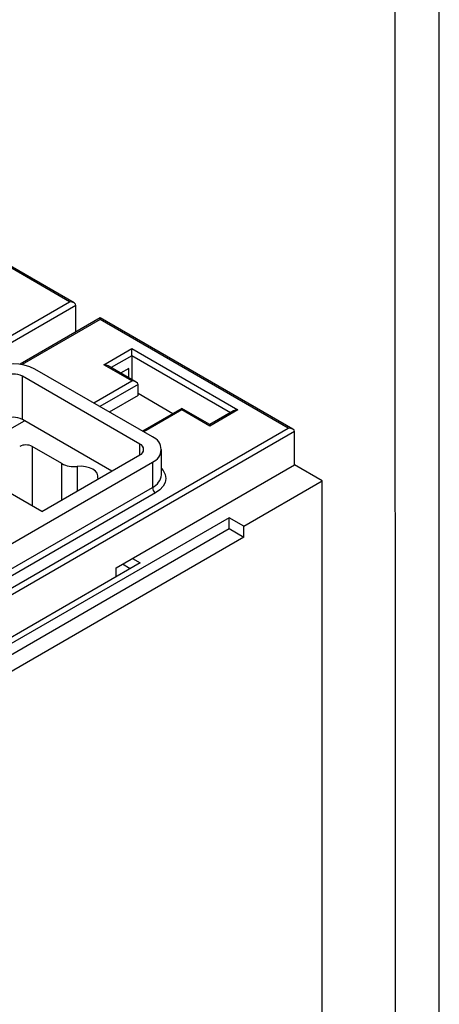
# Model space of a CAD drawing. Header units: millimetres. Extents: x 0 to 841, y 0 to 594.
# Tile 21 of 22: x 793 to 841, y 196 to 308. Entities that reach past the tile are written whole.
import ezdxf

# ---------------------------------------------------------------- set-up
doc = ezdxf.new("R2010")
doc.units = ezdxf.units.MM
doc.layers.add('FORMATO', color=7, linetype='Continuous')
doc.styles.add('SLDTEXTSTYLE2', font='TXT', dxfattribs={"width": 0.569583})

msp = doc.modelspace()

# ---------------------------------------------------------------- linework, layer by layer
at = {"color": 7, "linetype": 'Continuous', "lineweight": 25}
for p, q in [((799.649, 275.804), (777.866, 288.38)), ((799.149, 275.924), (777.866, 288.211)), ((725.97, 233.679), (799.149, 275.924)), ((799.857, 275.516), (726.324, 233.066)), ((799.857, 272.501), (799.857, 275.516)), ((802.614, 274.093), (793.535, 268.852)), ((824.398, 261.517), (802.614, 274.093)), ((802.614, 273.924), (802.614, 274.093)), ((802.614, 273.924), (793.767, 268.816)), ((823.898, 261.637), (802.614, 273.924)), ((803.003, 268.801), (806.185, 270.638)), ((806.185, 269.821), (803.857, 268.477)), ((806.185, 270.638), (818.206, 263.698)), ((806.185, 269.821), (806.185, 270.638)), ((806.185, 269.821), (806.185, 267.133)), ((817.352, 263.375), (806.185, 269.821)), ((806.185, 266.964), (803.003, 268.801)), ((806.685, 266.844), (803.503, 268.681)), ((807.104, 259.821), (793.811, 267.495)), ((793.811, 262.596), (793.811, 267.495)), ((808.519, 260.637), (795.225, 268.312)), ((805.832, 268.392), (804.918, 267.865)), ((805.832, 267.337), (805.832, 268.392)), ((801.872, 264.474), (806.185, 266.964)), ((806.892, 266.556), (802.579, 264.066)), ((806.892, 265.331), (806.892, 266.556)), ((806.892, 265.331), (803.64, 263.454)), ((806.898, 265.572), (806.892, 265.657)), ((806.892, 265.575), (810.846, 263.293)), ((811.842, 263.867), (807.383, 261.293)), ((811.842, 263.698), (807.529, 261.209)), ((815.024, 262.03), (811.842, 263.867)), ((811.842, 263.867), (811.842, 263.698)), ((815.024, 261.861), (811.842, 263.698)), ((818.206, 263.698), (815.024, 261.861)), ((817.706, 263.579), (815.024, 262.03)), ((786.104, 257.902), (794.023, 262.473)), ((803.922, 256.759), (793.811, 262.596)), ((815.024, 262.03), (815.024, 261.861)), ((750.719, 219.391), (823.898, 261.637)), ((824.605, 261.229), (751.073, 218.779)), ((796.003, 252.188), (780.588, 261.086)), ((824.605, 257.473), (824.605, 261.229)), ((807.104, 258.596), (807.104, 259.821)), ((798.25, 257.625), (794.907, 259.554)), ((794.907, 259.554), (794.907, 252.82)), ((796.003, 252.188), (807.104, 258.596)), ((809.544, 256.351), (809.544, 259.209)), ((780.871, 241.819), (808.519, 257.78)), ((798.25, 253.485), (798.25, 257.625)), ((804.403, 245.81), (824.605, 257.473)), ((808.519, 257.78), (808.519, 254.922)), ((827.752, 255.656), (824.605, 257.473)), ((800.008, 257.304), (800.008, 254.499)), ((818.878, 250.533), (827.752, 255.656)), ((827.752, 100.513), (827.752, 255.656)), ((780.871, 238.961), (808.519, 254.922)), ((808.872, 254.31), (781.224, 238.349)), ((817.216, 251.492), (789.427, 235.45)), ((818.878, 250.533), (817.216, 251.492)), ((817.216, 250.268), (817.216, 251.492)), ((789.78, 234.429), (817.216, 250.268)), ((817.216, 250.268), (818.878, 249.308)), ((818.878, 249.308), (818.878, 250.533)), ((818.878, 249.308), (791.088, 233.266)), ((807.14, 246.369), (789.745, 236.328)), ((806.256, 246.88), (807.14, 246.369)), ((804.403, 244.79), (804.403, 245.81)), ((806.008, 245.716), (805.124, 246.226))]:
    msp.add_line(p, q, dxfattribs=at)
at = {"color": 7, "linetype": 'Continuous', "lineweight": 25, "flags": 128}
for points in [[(802.322, 255.968), (802.347, 256.243), (802.258, 256.514), (802.061, 256.766), (801.766, 256.983), (801.39, 257.153), (800.955, 257.267), (800.485, 257.318), (800.008, 257.304)], [(809.544, 257.06), (809.739, 256.826), (809.967, 256.393), (810.044, 255.942), (809.967, 255.492), (809.739, 255.059), (809.37, 254.66), (808.872, 254.31)], [(802.322, 255.968), (802.295, 255.83), (802.294, 255.819)]]:
    msp.add_lwpolyline(points, dxfattribs=at)
at = {"color": 7, "linetype": 'Continuous', "lineweight": 25}
for centre, radius, start, end in [((792.75, 263.535), 5.38, 62.60967, 117.39033), ((792.75, 265.448), 2.306, 62.60967, 117.39033), ((792.75, 260.549), 2.306, 62.60967, 117.39033), ((794.2, 258.19), 1.537, 62.60967, 117.39033), ((806.872, 259.209), 0.655, 290.78342, 69.21658), ((807.976, 259.209), 1.528, 290.78342, 69.21658), ((799.647, 260.302), 3.02, 242.44305, 276.86386), ((807.792, 256.525), 1.76, 294.37466, 354.3052), ((809.286, 254.957), 0.768, 182.60548, 237.39452)]:
    msp.add_arc(centre, radius, start, end, dxfattribs=at)
for centre, start_param, end_param in [((799.149, 275.516), 0, 1.5707963), ((803.003, 268.393), 0.7854794, 1.5707963), ((806.185, 266.556), 0, 1.5707963), ((818.206, 263.29), 1.5707963, 2.3561132), ((823.898, 261.229), 0, 1.5707963)]:
    msp.add_ellipse(centre, major_axis=(0.707, 0), ratio=0.5773815, start_param=start_param, end_param=end_param, dxfattribs=at)
at = {"layer": 'FORMATO'}
for p, q in [((841, 0), (841, 594)), ((836.06, 5), (835.953, 584))]:
    msp.add_line(p, q, dxfattribs=at)

# ---------------------------------------------------------------- texts
at = {"color": 7, "linetype": 'Continuous', "lineweight": 0, "insert": (836.781, 12.007), "char_height": 1.322917, "attachment_point": 1, "rotation": 90, "style": 'SLDTEXTSTYLE2'}
msp.add_mtext('Sujeito a alteração sem aviso prévio. As informações contidas são valores de referência.                                                           Los valores demostrados pueden ser cambiados sin aviso previo. La información és de referencia solamente.', dxfattribs=at)

doc.saveas('drawing.dxf')
